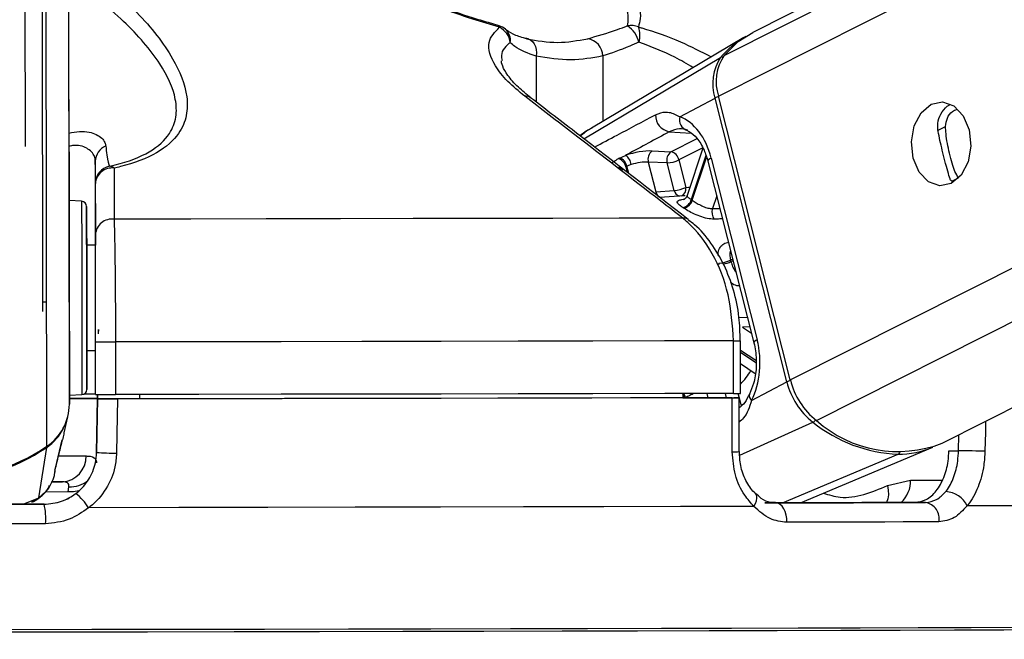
# Model space of a CAD drawing. Header units: millimetres. Extents: x 10 to 13239, y 20 to 10604.
# Tile 53 of 132: x 5482 to 5538, y 2934 to 2969. Entities that reach past the tile are written whole.
import ezdxf

# ---------------------------------------------------------------- set-up
doc = ezdxf.new("R2010")
doc.units = ezdxf.units.MM
doc.layers.add('COMPONENT_GEOMETRY', color=7, linetype='Continuous')
doc.styles.add('SLDTEXTSTYLE0', font='TXT', dxfattribs={"width": 0.75})
doc.dimstyles.new('SLDDIMSTYLE0', dxfattribs={"dimtxt": 75, "dimasz": 3.302, "dimexe": 0, "dimexo": 0.0625, "dimgap": 18.75, "dimtad": 0, "dimtih": 1, "dimtoh": 1, "dimdec": 0, "dimrnd": 1e-09, "dimzin": 12, "dimdsep": 46, "dimtxsty": 'SLDTEXTSTYLE0', "dimsah": 1, "dimcen": 0.09, "dimadec": 0, "dimazin": 3, "dimtfac": 1, "dimtdec": 0, "dimtofl": 0, "dimtmove": 0, "dimatfit": 3, "dimfxl": 1, "dimfrac": 2, "dimtolj": 1, "dimtzin": 12, "dimarcsym": 0})

# ---------------------------------------------------------------- blocks, each defined once
blk = doc.blocks.new('_D_5')
at = {"layer": 'COMPONENT_GEOMETRY', "color": 7}
for p, q in [((6913.409, 3087.794), (6453.731, 3087.794)), ((6456.906, 3087.794), (6456.906, 2097.186)), ((6306.854, 2081.952), (6284.002, 2081.952)), ((6284.002, 2081.952), (6284.002, 1962.889)), ((6606.958, 2081.952), (6629.809, 2081.952)), ((6629.809, 2081.952), (6629.809, 1962.889)), ((6284.002, 1962.889), (6306.854, 1962.889)), ((6629.809, 1962.889), (6606.958, 1962.889)), ((6456.906, 860.067), (6456.906, 1850.675)), ((4047.614, 860.067), (6460.081, 860.067))]:
    blk.add_line(p, q, dxfattribs=at)
for points in [[(6456.906, 3087.794), (6456.398, 3084.492), (6457.414, 3084.492)], [(6456.906, 860.067), (6457.414, 863.369), (6456.398, 863.369)]]:
    blk.add_solid(points, dxfattribs=at)
at = {"layer": 'COMPONENT_GEOMETRY', "color": 7, "char_height": 75, "attachment_point": 1, "style": 'SLDTEXTSTYLE0'}
for s, insert in [('7\'3.71"', (6306.854, 2059.569)), ('2228mm', (6252.322, 1947.356))]:
    blk.add_mtext(s, dxfattribs=dict(at, insert=insert))

msp = doc.modelspace()

# ---------------------------------------------------------------- linework, layer by layer
at = {"color": 8, "linetype": 'Continuous', "lineweight": 25}
for p, q in [((5522.07, 2964.976), (5786.102, 3098.05)), ((5522.392, 2967.298), (5781.893, 3098.089)), ((5526.166, 2948.796), (5821.654, 3097.725)), ((5527.662, 2946.479), (5827.639, 3097.67)), ((5485.053, 2947.406), (5484.856, 3093.381)), ((5483.771, 2945.008), (5483.579, 3087.072)), ((5511.676, 2967.258), (5511.68, 2964.637)), ((5514.385, 2962.552), (5522.192, 2967.179)), ((5515.473, 2967.268), (5515.478, 2963.54)), ((5519.265, 2962.945), (5520.511, 2962.862)), ((5534.552, 2963.011), (5535.019, 2963.246)), ((5519.355, 2961.807), (5520.847, 2962.559)), ((5521.173, 2962.026), (5519.809, 2961.338)), ((5521.356, 2961.59), (5520.517, 2959.081)), ((5520.576, 2959.042), (5521.393, 2961.484)), ((5516.458, 2960.872), (5516.358, 2960.881)), ((5516.787, 2960.948), (5516.867, 2960.632)), ((5516.953, 2960.565), (5516.848, 2960.979)), ((5535.376, 2960.128), (5535.76, 2960.321)), ((5521.967, 2959.295), (5521.723, 2958.567)), ((5521.723, 2958.567), (5522.149, 2958.576)), ((5522.879, 2955.69), (5522.761, 2955.63)), ((5522.782, 2955.544), (5522.901, 2955.604)), ((5523.239, 2952.363), (5523.717, 2952.381)), ((5523.857, 2951.827), (5523.434, 2951.809)), ((5523.434, 2951.809), (5523.949, 2951.463)), ((5524.203, 2949.893), (5523.324, 2950.482)), ((5523.324, 2950.381), (5524.207, 2949.789)), ((5520.191, 2947.778), (5520.188, 2947.786)), ((5521.407, 2948.023), (5521.469, 2947.778)), ((5522.532, 2947.778), (5522.469, 2948.025)), ((5523.179, 2948.027), (5523.241, 2947.78)), ((5523.243, 2947.774), (5523.362, 2947.305)), ((5523.282, 2944.506), (5527.456, 2946.386)), ((5535.76, 2944.76), (5535.78, 2945.67)), ((5525.725, 2941.786), (5532.308, 2944.564)), ((5533.02, 2943.086), (5534.833, 2943.086)), ((5484.994, 2942.404), (5483.673, 2942.402)), ((5482.429, 2941.704), (5483.306, 2942.068)), ((5482.907, 2941.847), (5483.306, 2942.068))]:
    msp.add_line(p, q, dxfattribs=at)
at = {"color": 7, "linetype": 'Continuous', "lineweight": 25}
for p, q in [((5780.928, 3098.098), (5524.02, 2968.614)), ((5534.823, 2945.187), (5837.189, 3097.582)), ((5485.031, 2964.123), (5484.857, 3093.381)), ((5483.546, 2952.691), (5483.366, 3086.486)), ((5483.531, 2964.128), (5483.366, 3086.486)), ((5482.368, 3085.004), (5482.533, 2962.113)), ((5509.556, 2968.991), (5508.96, 2969.17)), ((5523.52, 2968.329), (5514.829, 2963.154)), ((5519.865, 2963.799), (5521.871, 2964.87)), ((5525.968, 2948.69), (5521.871, 2964.87)), ((5526.166, 2948.796), (5522.07, 2964.976)), ((5485.031, 2964.123), (5485.053, 2947.406)), ((5518.281, 2961.85), (5519.355, 2961.807)), ((5521.183, 2962.01), (5520.278, 2959.303)), ((5486.535, 2961.263), (5486.541, 2956.472)), ((5516.427, 2961.445), (5516.774, 2961.6)), ((5518.068, 2961.212), (5518.495, 2959.522)), ((5519.141, 2961.17), (5518.068, 2961.212)), ((5519.538, 2959.604), (5519.141, 2961.17)), ((5519.809, 2961.338), (5520.205, 2959.773)), ((5521.467, 2961.269), (5524.09, 2950.907)), ((5521.65, 2961.45), (5524.273, 2951.088)), ((5517.094, 2961.074), (5516.848, 2960.979)), ((5486.54, 2957.088), (5486.536, 2959.997)), ((5518.495, 2959.522), (5519.538, 2959.604)), ((5485.753, 2958.985), (5485.038, 2959.022)), ((5520.079, 2959.294), (5518.731, 2959.19)), ((5520.175, 2959.299), (5520.079, 2959.294)), ((5486.541, 2956.472), (5486.041, 2956.471)), ((5486.553, 2947.959), (5486.549, 2950.959)), ((5487.684, 2950.959), (5487.688, 2947.959)), ((5522.932, 2948.026), (5522.928, 2951.026)), ((5523.327, 2948.028), (5523.323, 2951.028)), ((5486.049, 2950.471), (5486.549, 2950.472)), ((5523.325, 2949.725), (5524.162, 2949.164)), ((5523.961, 2947.62), (5525.968, 2948.69)), ((5485.053, 2947.917), (5485.768, 2947.956)), ((5486.658, 2947.731), (5486.608, 2944.654)), ((5486.608, 2944.657), (5486.658, 2947.709)), ((5486.661, 2947.958), (5486.658, 2947.725)), ((5486.658, 2947.718), (5486.661, 2947.958)), ((5486.658, 2947.731), (5486.658, 2947.725)), ((5488.848, 2947.721), (5486.658, 2947.718)), ((5486.658, 2947.709), (5486.658, 2947.718)), ((5488.848, 2947.721), (5488.848, 2947.713)), ((5488.848, 2947.713), (5488.848, 2947.721)), ((5489.053, 2947.965), (5489.053, 2947.714)), ((5520.037, 2948.024), (5520.034, 2947.773)), ((5520.034, 2947.778), (5522.95, 2947.778)), ((5520.635, 2947.774), (5520.034, 2947.774)), ((5523.252, 2944.709), (5523.243, 2947.778)), ((5484.751, 2945.777), (5484.963, 2946.688)), ((5483.306, 2942.068), (5483.761, 2944.949)), ((5484.256, 2943.759), (5484.645, 2945.374)), ((5484.629, 2945.307), (5484.648, 2945.373)), ((5526.739, 2941.789), (5534.297, 2944.954)), ((5486.608, 2944.658), (5486.608, 2944.657)), ((5535.211, 2944.76), (5535.76, 2944.76)), ((5484.224, 2943.649), (5484.26, 2943.758)), ((5484.198, 2943.401), (5484.239, 2943.579)), ((5484.014, 2942.98), (5484.655, 2942.981)), ((5484.994, 2942.404), (5485.029, 2942.701)), ((5531.707, 2942.769), (5533.02, 2943.086)), ((5483.613, 2941.705), (5483.613, 2941.706)), ((5524.719, 2941.784), (5525.319, 2941.784)), ((5533.878, 2941.807), (5533.278, 2941.807))]:
    msp.add_line(p, q, dxfattribs=at)
at = {"color": 8, "linetype": 'Continuous', "lineweight": 25, "flags": 128}
for points in [[(5509.555, 2968.988), (5509.555, 2968.988), (5509.564, 2968.983), (5509.57, 2968.972), (5509.575, 2968.955), (5509.577, 2968.932), (5509.578, 2968.903)], [(5521.65, 2961.45), (5521.568, 2961.402), (5521.509, 2961.355), (5521.474, 2961.312), (5521.466, 2961.275), (5521.467, 2961.269)], [(5520.205, 2959.773), (5520.368, 2959.791), (5520.443, 2959.796)], [(5485.753, 2958.985), (5485.753, 2958.983), (5485.754, 2958.752), (5485.755, 2958.161), (5485.756, 2957.25), (5485.757, 2956.082), (5485.759, 2954.736)], [(5485.759, 2954.736), (5485.761, 2953.304), (5485.763, 2951.883), (5485.765, 2950.57), (5485.766, 2949.455), (5485.767, 2948.613), (5485.768, 2948.103), (5485.768, 2947.956)], [(5524.273, 2951.088), (5524.191, 2951.039), (5524.132, 2950.993), (5524.098, 2950.95), (5524.089, 2950.912), (5524.09, 2950.906)], [(5537.301, 2946.436), (5537.287, 2945.815), (5537.263, 2944.727)], [(5484.453, 2944.458), (5485.01, 2944.458), (5485.56, 2944.458), (5486.003, 2944.457)], [(5531.707, 2942.769), (5531.751, 2942.502), (5531.757, 2942.247), (5531.722, 2942.01), (5531.649, 2941.802), (5531.649, 2941.802)], [(5485.585, 2942.47), (5485.297, 2942.412), (5484.994, 2942.404)], [(5524.094, 2941.579), (5524.18, 2941.743), (5524.235, 2941.901), (5524.258, 2942.046), (5524.248, 2942.172), (5524.204, 2942.274), (5524.168, 2942.315)]]:
    msp.add_lwpolyline(points, dxfattribs=at)
at = {"color": 7, "linetype": 'Continuous', "lineweight": 25, "flags": 128}
for points in [[(5522.392, 2967.298), (5523.198, 2968.09), (5524.02, 2968.614)], [(5511.122, 2968.245), (5511.252, 2968.227), (5511.371, 2968.172), (5511.477, 2968.082), (5511.564, 2967.959), (5511.63, 2967.809), (5511.671, 2967.638), (5511.687, 2967.452), (5511.676, 2967.258)], [(5534.196, 2964.515), (5534.851, 2964.651), (5535.494, 2964.422), (5536.026, 2963.863), (5536.366, 2963.059), (5536.464, 2962.133), (5536.303, 2961.225), (5535.909, 2960.474), (5535.341, 2959.993), (5534.686, 2959.857), (5534.044, 2960.086), (5533.512, 2960.645), (5533.171, 2961.449), (5533.074, 2962.375), (5533.234, 2963.284), (5533.629, 2964.035), (5534.196, 2964.515)], [(5485.034, 2961.773), (5485.034, 2961.806), (5485.034, 2961.478), (5485.035, 2960.84), (5485.036, 2959.988), (5485.038, 2959.052), (5485.039, 2958.174), (5485.04, 2957.489), (5485.04, 2957.101), (5485.04, 2957.068), (5485.04, 2957.395), (5485.039, 2958.034), (5485.038, 2958.886), (5485.037, 2959.822), (5485.035, 2960.699), (5485.034, 2961.384), (5485.034, 2961.773)], [(5486.044, 2954.668), (5486.042, 2955.941), (5486.04, 2957.046), (5486.039, 2957.907), (5486.038, 2958.465), (5486.038, 2958.684), (5486.038, 2958.547), (5486.039, 2958.064), (5486.04, 2957.268), (5486.041, 2956.471)], [(5520.027, 2958.025), (5516.399, 2958.017), (5512.618, 2958.009), (5508.701, 2958.001), (5504.662, 2957.993), (5500.516, 2957.985), (5496.281, 2957.978), (5491.973, 2957.971), (5487.608, 2957.964)], [(5486.041, 2956.471), (5486.041, 2956.609), (5486.041, 2956.77), (5486.041, 2956.574), (5486.042, 2956.041), (5486.043, 2955.23), (5486.044, 2954.228)], [(5486.049, 2950.471), (5486.05, 2949.896), (5486.051, 2949.035), (5486.052, 2948.476), (5486.052, 2948.258), (5486.052, 2948.395), (5486.051, 2948.878), (5486.05, 2949.673), (5486.049, 2950.728), (5486.047, 2951.969), (5486.045, 2953.313), (5486.044, 2954.668)], [(5486.044, 2954.228), (5486.046, 2953.144), (5486.047, 2952.096), (5486.048, 2951.196), (5486.049, 2950.543), (5486.049, 2950.207), (5486.05, 2950.225), (5486.049, 2950.471)], [(5486.717, 2951.426), (5486.718, 2951.472), (5486.719, 2951.517), (5486.719, 2951.559), (5486.72, 2951.595), (5486.721, 2951.626), (5486.721, 2951.649), (5486.721, 2951.665), (5486.721, 2951.671), (5486.721, 2951.669), (5486.721, 2951.659), (5486.721, 2951.64), (5486.72, 2951.613), (5486.72, 2951.579)], [(5522.928, 2951.026), (5518.998, 2951.017), (5514.897, 2951.008), (5510.642, 2950.999), (5506.25, 2950.991), (5501.739, 2950.982), (5497.128, 2950.974), (5492.437, 2950.967), (5487.684, 2950.959)], [(5485.037, 2947.738), (5486.262, 2947.739), (5486.655, 2947.739)], [(5522.932, 2948.026), (5519.003, 2948.017), (5514.901, 2948.008), (5510.646, 2947.999), (5506.254, 2947.991), (5501.743, 2947.982), (5497.132, 2947.974), (5492.441, 2947.967), (5487.688, 2947.959)], [(5487.795, 2947.709), (5487.762, 2945.71), (5487.744, 2944.622)], [(5522.847, 2947.776), (5518.936, 2947.767), (5514.855, 2947.758), (5510.622, 2947.749), (5506.254, 2947.741), (5501.769, 2947.733), (5497.185, 2947.724), (5492.52, 2947.717), (5487.795, 2947.709)], [(5520.635, 2947.774), (5517.053, 2947.766), (5513.333, 2947.758), (5509.486, 2947.75), (5505.527, 2947.742), (5501.469, 2947.735), (5497.327, 2947.727), (5493.115, 2947.72), (5488.848, 2947.713)], [(5522.857, 2944.689), (5522.85, 2946.688), (5522.847, 2947.776)], [(5537.263, 2944.727), (5537.117, 2944.731), (5536.942, 2944.735), (5536.745, 2944.739), (5536.535, 2944.743), (5536.322, 2944.748), (5536.116, 2944.753), (5535.926, 2944.757), (5535.76, 2944.76)], [(5484.655, 2942.981), (5484.322, 2942.981), (5484.081, 2942.981)], [(5483.613, 2941.706), (5482.102, 2941.704), (5480.589, 2941.701), (5479.076, 2941.699), (5477.561, 2941.697), (5476.046, 2941.695), (5474.532, 2941.693), (5473.02, 2941.691), (5471.509, 2941.689)], [(5471.509, 2941.688), (5473.02, 2941.69), (5474.532, 2941.692), (5476.046, 2941.694), (5477.561, 2941.696), (5479.075, 2941.698), (5480.59, 2941.7), (5482.102, 2941.702), (5483.613, 2941.705)], [(5524.094, 2941.579), (5519.911, 2941.569), (5515.523, 2941.56), (5510.953, 2941.55), (5506.221, 2941.541), (5501.351, 2941.532), (5496.367, 2941.523), (5491.292, 2941.515), (5486.151, 2941.507)], [(5533.278, 2941.807), (5532.288, 2941.804), (5531.273, 2941.801), (5530.236, 2941.798), (5529.176, 2941.795), (5528.094, 2941.792), (5526.99, 2941.79), (5525.865, 2941.787), (5524.719, 2941.784)], [(5525.319, 2941.784), (5526.464, 2941.787), (5527.589, 2941.79), (5528.692, 2941.792), (5529.774, 2941.795), (5530.834, 2941.798), (5531.871, 2941.801), (5532.886, 2941.804), (5533.878, 2941.807)], [(5525.963, 2940.675), (5525.964, 2940.885), (5525.936, 2941.09), (5525.881, 2941.282), (5525.801, 2941.451), (5525.7, 2941.592), (5525.583, 2941.697), (5525.454, 2941.762), (5525.319, 2941.784)], [(5551.959, 2941.684), (5551.183, 2941.676), (5550.053, 2941.668), (5548.574, 2941.659), (5546.752, 2941.65), (5544.597, 2941.641), (5542.119, 2941.631), (5539.329, 2941.621), (5536.242, 2941.612)], [(5483.696, 2940.595), (5482.165, 2940.593), (5480.632, 2940.591), (5479.097, 2940.589), (5477.562, 2940.587), (5476.027, 2940.584), (5474.493, 2940.582), (5472.96, 2940.58), (5471.429, 2940.579)], [(5534.637, 2940.699), (5533.633, 2940.696), (5532.604, 2940.693), (5531.553, 2940.69), (5530.478, 2940.687), (5529.382, 2940.684), (5528.264, 2940.681), (5527.124, 2940.678), (5525.963, 2940.675)], [(5549.123, 2934.591), (5548.987, 2934.585), (5548.498, 2934.578), (5547.655, 2934.57), (5546.463, 2934.562), (5544.928, 2934.554), (5543.057, 2934.545), (5540.86, 2934.536), (5538.348, 2934.526), (5535.533, 2934.517), (5532.429, 2934.507), (5529.052, 2934.498), (5525.418, 2934.488), (5521.546, 2934.479), (5517.455, 2934.469), (5513.165, 2934.46), (5508.698, 2934.451), (5504.076, 2934.442), (5499.321, 2934.433), (5494.459, 2934.425), (5489.512, 2934.417), (5484.506, 2934.409), (5479.465, 2934.402)], [(5549.474, 2934.735), (5549.376, 2934.73), (5548.938, 2934.723), (5548.153, 2934.715), (5547.024, 2934.707), (5545.557, 2934.699), (5543.758, 2934.69), (5541.637, 2934.681), (5539.204, 2934.672), (5536.471, 2934.663), (5533.45, 2934.653), (5530.158, 2934.644), (5526.609, 2934.634), (5522.821, 2934.625), (5518.813, 2934.615), (5514.604, 2934.606), (5510.214, 2934.597), (5505.666, 2934.588), (5500.98, 2934.579), (5496.181, 2934.57), (5491.291, 2934.562), (5486.334, 2934.555), (5481.334, 2934.547)]]:
    msp.add_lwpolyline(points, dxfattribs=at)
at = {"color": 7, "linetype": 'Continuous', "lineweight": 25}
for centre, radius, start, end in [((5509.276, 2968.028), 1, 49.5158, 73.7296), ((5509.094, 2967.91), 1.105, 6.1883, 64.0105), ((5517.092, 2967.975), 1.034, 66.6675, 101.9162), ((5516.091, 2967.75), 1.466, 11.7405, 57.4892), ((5516.289, 2968.452), 1.301, 341.9099, 21.2641), ((5514.457, 2967.25), 1.016, 1.0119, 81.2532), ((5526.119, 2963.985), 5.062, 119.5472, 140.886), ((5524.39, 2965.697), 2.652, 146.0274, 198.1791), ((5524.602, 2965.808), 2.666, 146.023, 198.1884), ((5519.445, 2963.893), 0.966, 178.5461, 259.2366), ((5520.434, 2963.619), 0.597, 162.4482, 256.4941), ((5487.488, 2961.252), 0.953, 111.9788, 179.3543), ((5518.647, 2961.373), 0.601, 127.5246, 195.5232), ((5519.721, 2961.33), 0.601, 127.5303, 195.5174), ((5519.227, 2961.229), 0.592, 10.5687, 77.5428), ((5516.187, 2960.831), 0.611, 11.1226, 72.9127), ((5516.249, 2960.861), 0.611, 11.1187, 73.0883), ((5516.316, 2960.963), 0.785, 8.1132, 54.3121), ((5519.044, 2962.964), 1.797, 273.1209, 295.1984), ((5487.536, 2959.998), 0.999, 101.424, 180.0719), ((5487.488, 2959.926), 0.955, 82.7024, 175.7262), ((5487.357, 2960.622), 0.356, 44.7437, 93.0359), ((5519.44, 2961.399), 1.798, 273.1213, 295.1979), ((5485.738, 2958.686), 0.3, 0.077, 87.077), ((5519.904, 2959.251), 0.637, 281.7964, 344.5396), ((5519.958, 2959.222), 0.644, 281.65, 343.7157), ((5517.681, 2954.781), 5.151, 55.806, 56.5938), ((5518.44, 2956.188), 2.914, 55.5696, 56.8488), ((5522.373, 2958.363), 0.681, 162.583, 215.8773), ((5487.491, 2957.017), 0.954, 82.9889, 175.7276), ((5521.996, 2957.216), 1.76, 273.1861, 295.7375), ((5514.864, 2953.595), 8.155, 13.8311, 14.4578), ((5514.921, 2953.61), 7.407, 13.8151, 14.4493), ((5487.083, 3159.085), 208.127, 269.85278, 270.16527), ((5485.752, 2948.255), 0.3, 273.077, 0.077), ((5530.068, 2949.706), 4.225, 193.9157, 231.8018), ((5530.29, 2949.818), 4.248, 193.9139, 231.7977), ((5485.448, 2757.072), 190.662, 89.63635, 90.12347), ((5485.941, 2881.879), 66.105, 89.46986, 90.05293), ((5487.083, 3183.01), 235.051, 269.87068, 270.14738), ((5522.951, 2993.618), 45.592, 269.9768, 270.473), ((5482.154, 2947.415), 2.899, 303.8922, 359.826), ((5482.119, 2947.374), 2.928, 304.1104, 332.7421), ((5532.634, 2952.8), 8.243, 231.0863, 267.7328), ((5532.294, 2951.658), 6.947, 228.1929, 291.3474), ((5477.544, 2954.213), 11.113, 236.0774, 304.0765), ((5477.556, 2954.11), 11.064, 270.0152, 304.1126), ((5532.33, 2949.711), 5.147, 269.7529, 292.4655), ((5484.575, 2944.408), 1.429, 273.2062, 1.9745), ((5487.722, 2962.506), 17.884, 266.43, 270.0712), ((5483.163, 2939.583), 3.554, 32.7728, 50.3707), ((5534.971, 2941.025), 1.4, 24.789, 87.6324), ((5480.123, 2940.886), 3.585, 355.3485, 13.2044), ((5533.721, 2940.885), 0.935, 348.5188, 80.3412)]:
    msp.add_arc(centre, radius, start, end, dxfattribs=at)
at = {"color": 8, "linetype": 'Continuous', "lineweight": 25}
for centre, radius, start, end in [((5509.373, 2968.168), 0.831, 350.3615, 48.3318), ((5522.296, 2966.99), 0.216, 83.3845, 118.8684), ((5511.087, 2964.524), 0.453, 53.7817, 98.3881), ((5522.445, 2963.611), 1.384, 105.3868, 114.4869), ((5518.922, 2959.607), 0.435, 191.3651, 251.7679), ((5519.96, 2959.688), 0.43, 191.2236, 253.6608), ((5519.772, 2959.686), 0.442, 294.5577, 11.329), ((5520.084, 2957.583), 0.446, 52.2324, 97.3684), ((5522.014, 2957.223), 1.847, 280.1096, 294.5961), ((5522.966, 2990.356), 39.33, 269.9459, 270.5211), ((5519.294, 2952.28), 5.492, 317.2351, 327.4369), ((5526.42, 2947.765), 1.03, 103.8125, 116.049), ((5519.404, 2947.573), 0.746, 15.5261, 31.6935), ((5519.473, 2947.599), 0.739, 14.6659, 34.6829), ((5524.172, 2947.896), 0.348, 164.4186, 232.7265), ((5527.238, 2946.813), 0.478, 297.0264, 321.7513), ((5483.622, 2944.937), 0.14, 4.9671, 24.1262), ((5522.946, 2946.761), 2.074, 267.537, 278.4998), ((5532.214, 2944.766), 0.224, 294.8134, 330.003), ((5485.108, 2944.261), 1.563, 267.0687, 309.5831), ((5531.38, 2943.021), 1.642, 312.2019, 2.2869)]:
    msp.add_arc(centre, radius, start, end, dxfattribs=at)
at = {"color": 7, "linetype": 'Continuous', "lineweight": 25}
for centre, major_axis, ratio, start_param, end_param in [((5519.329, 2960.212), (-0.093, 3.691), 0.671986, 5.037476, 6.028142), ((5517.403, 2961.377), (1.37, 0.292), 0.272669, 0.818551, 1.988244), ((5517.503, 2960.907), (0.885, 0.169), 0.292671, 0.825658, 1.995351), ((5521.952, 2949.85), (-0.093, 3.691), 0.671986, 4.046811, 5.037476)]:
    msp.add_ellipse(centre, major_axis=major_axis, ratio=ratio, start_param=start_param, end_param=end_param, dxfattribs=at)
at = {"color": 8, "linetype": 'Continuous', "lineweight": 25}
msp.add_ellipse((5517.442, 2960.876), major_axis=(0.885, 0.169), ratio=0.292671, start_param=2.811557, end_param=3.15899, dxfattribs=at)
at = {"color": 7, "linetype": 'Continuous', "lineweight": 25}
for points, knots in [([(5486.097, 2972.248), (5487.082, 2971.423), (5489.048, 2969.774), (5490.991, 2967.285), (5491.807, 2965.29), (5491.784, 2963.862), (5491.33, 2962.749), (5490.163, 2961.694), (5488.656, 2961.116), (5487.728, 2960.9), (5487.61, 2960.872)], [0, 0, 0, 0, 0.210783, 0.421002, 0.592282, 0.679196, 0.765871, 0.874579, 0.98394, 1, 1, 1, 1]), ([(5509.578, 2968.903), (5509.071, 2969.056), (5507.288, 2969.596), (5504.224, 2970.722), (5501.813, 2971.753), (5500.59, 2972.275)], [0, 0, 0, 0, 0.163705, 0.575616, 1, 1, 1, 1]), ([(5516.878, 2968.987), (5516.904, 2969.132), (5516.993, 2969.648), (5516.558, 2970.714), (5515.793, 2971.678), (5515.406, 2972.168)], [0, 0, 0, 0, 0.161874, 0.574911, 1, 1, 1, 1]), ([(5516.307, 2972.318), (5516.658, 2971.806), (5517.366, 2970.771), (5517.707, 2969.634), (5517.546, 2969.079), (5517.502, 2968.924)], [0, 0, 0, 0, 0.413471, 0.836282, 1, 1, 1, 1]), ([(5487.338, 2960.977), (5487.45, 2961.004), (5488.327, 2961.208), (5489.75, 2961.756), (5490.809, 2962.746), (5491.188, 2963.783), (5491.135, 2965.12), (5490.25, 2966.979), (5488.258, 2969.29), (5486.304, 2970.82), (5485.315, 2971.594)], [0, 0, 0, 0, 0.015693, 0.122166, 0.228406, 0.312821, 0.400467, 0.57254, 0.783608, 1, 1, 1, 1]), ([(5508.96, 2969.17), (5508.656, 2969.259), (5507.695, 2969.543), (5506.445, 2969.976), (5505.53, 2970.332), (5505.25, 2970.441)], [0, 0, 0, 0, 0.242783, 0.767885, 1, 1, 1, 1]), ([(5511.021, 2964.972), (5510.68, 2965.256), (5509.984, 2965.834), (5509.158, 2966.901), (5508.765, 2968.066), (5509.322, 2968.639), (5509.578, 2968.903)], [0, 0, 0, 0, 0.189737, 0.387186, 0.717525, 1, 1, 1, 1]), ([(5511.231, 2968.238), (5511.172, 2968.25), (5510.821, 2968.32), (5510.345, 2968.508), (5509.982, 2968.714), (5509.928, 2968.788), (5509.927, 2968.788)], [0, 0, 0, 0, 0.0889813, 0.5349782, 0.9974956, 1, 1, 1, 1]), ([(5514.612, 2968.254), (5515.149, 2968.408), (5515.848, 2968.608), (5516.685, 2968.915), (5516.878, 2968.987)], [0, 0, 0, 0, 0.768385, 1, 1, 1, 1]), ([(5511.676, 2967.258), (5511.219, 2967.419), (5510.623, 2967.629), (5510.273, 2967.954), (5510.192, 2968.029)], [0, 0, 0, 0, 0.768085, 1, 1, 1, 1]), ([(5511.122, 2968.245), (5511.719, 2968.145), (5512.932, 2967.943), (5514.046, 2968.15), (5514.612, 2968.254)], [0, 0, 0, 0, 0.492394, 1, 1, 1, 1]), ([(5517.526, 2968.049), (5517.352, 2967.973), (5516.602, 2967.645), (5515.963, 2967.432), (5515.473, 2967.268)], [0, 0, 0, 0, 0.23189, 1, 1, 1, 1]), ([(5511.37, 2964.889), (5511.122, 2965.088), (5510.574, 2965.525), (5510.028, 2966.167), (5509.725, 2966.701), (5509.683, 2966.967), (5509.691, 2966.998), (5509.691, 2966.999)], [0, 0, 0, 0, 0.220988, 0.486804, 0.74139, 0.990106, 1, 1, 1, 1]), ([(5515.473, 2967.268), (5514.874, 2967.159), (5513.659, 2966.936), (5512.344, 2967.15), (5511.676, 2967.258)], [0, 0, 0, 0, 0.492737, 1, 1, 1, 1]), ([(5520.027, 2958.025), (5519.613, 2958.346), (5517.541, 2959.947), (5514.54, 2962.264), (5511.951, 2964.256), (5511.021, 2964.972)], [0, 0, 0, 0, 0.1380995, 0.6904932, 1, 1, 1, 1]), ([(5520.349, 2957.938), (5518.251, 2959.564), (5515.255, 2961.885), (5512.254, 2964.195), (5511.354, 2964.888)], [0, 0, 0, 0, 0.700067, 1, 1, 1, 1]), ([(5518.48, 2963.918), (5518.677, 2963.992), (5518.939, 2964.091), (5519.39, 2964.047), (5519.658, 2963.907), (5519.865, 2963.799)], [0, 0, 0, 0, 0.417874, 0.554008, 1, 1, 1, 1]), ([(5534.593, 2962.967), (5534.577, 2963.17), (5534.547, 2963.575), (5534.811, 2964.099), (5535.067, 2964.404), (5535.233, 2964.466), (5535.234, 2964.466)], [0, 0, 0, 0, 0.329932, 0.659373, 0.99869, 1, 1, 1, 1]), ([(5535.019, 2963.246), (5535.041, 2963.41), (5535.084, 2963.737), (5535.345, 2964.093), (5535.58, 2964.195), (5535.673, 2964.236)], [0, 0, 0, 0, 0.377592, 0.754682, 1, 1, 1, 1]), ([(5514.854, 2963.155), (5514.756, 2963.106), (5514.513, 2962.983), (5514.299, 2962.817), (5514.171, 2962.718)], [0, 0, 0, 0, 0.4044852, 1, 1, 1, 1]), ([(5519.265, 2962.945), (5518.467, 2962.514), (5517.637, 2962.066), (5516.807, 2961.618), (5516.774, 2961.6)], [0, 0, 0, 0, 0.961066, 1, 1, 1, 1]), ([(5520.294, 2963.039), (5520.145, 2963.08), (5519.796, 2963.176), (5519.458, 2963.029), (5519.265, 2962.945)], [0, 0, 0, 0, 0.4297782, 1, 1, 1, 1]), ([(5520.187, 2963.062), (5520.258, 2963.031), (5520.469, 2962.941), (5520.857, 2962.601), (5521.244, 2961.997), (5521.4, 2961.488), (5521.467, 2961.269)], [0, 0, 0, 0, 0.151519, 0.446434, 0.762308, 1, 1, 1, 1]), ([(5535.278, 2960.259), (5535.236, 2960.391), (5535.15, 2960.656), (5534.989, 2961.249), (5534.832, 2961.88), (5534.697, 2962.465), (5534.627, 2962.801), (5534.593, 2962.967)], [0, 0, 0, 0, 0.222071, 0.445772, 0.640136, 0.821655, 1, 1, 1, 1]), ([(5535.76, 2960.321), (5535.691, 2960.428), (5535.565, 2960.625), (5535.391, 2961.132), (5535.238, 2961.7), (5535.116, 2962.29), (5535.036, 2962.812), (5535.025, 2963.11), (5535.019, 2963.246)], [0, 0, 0, 0, 0.204641, 0.376336, 0.548839, 0.703376, 0.864298, 1, 1, 1, 1]), ([(5487.131, 2962.136), (5487.149, 2961.955), (5487.216, 2961.295), (5487.286, 2961.111), (5487.338, 2960.977)], [0, 0, 0, 0, 0.275184, 1, 1, 1, 1]), ([(5486.536, 2959.997), (5486.536, 2960.082), (5486.536, 2960.255), (5486.535, 2960.925), (5486.535, 2961.263)], [0, 0, 0, 0, 0.495627, 1, 1, 1, 1]), ([(5516.022, 2961.194), (5516.048, 2961.214), (5516.139, 2961.287), (5516.271, 2961.361), (5516.367, 2961.415)], [0, 0, 0, 0, 0.274395, 1, 1, 1, 1]), ([(5516.367, 2961.415), (5516.372, 2961.417), (5516.392, 2961.427), (5516.412, 2961.438), (5516.427, 2961.445)], [0, 0, 0, 0, 0.237011, 1, 1, 1, 1]), ([(5487.61, 2960.872), (5487.609, 2960.552), (5487.609, 2959.583), (5487.608, 2958.613), (5487.608, 2957.964)], [0, 0, 0, 0, 0.330977, 1, 1, 1, 1]), ([(5516.395, 2960.927), (5516.393, 2960.927), (5516.386, 2960.93), (5516.436, 2960.905), (5516.522, 2960.823), (5516.54, 2960.734), (5516.546, 2960.699)], [0, 0, 0, 0, 0.092253, 0.387428, 0.763166, 1, 1, 1, 1]), ([(5516.848, 2960.979), (5516.833, 2960.971), (5516.812, 2960.961), (5516.792, 2960.951), (5516.787, 2960.948)], [0, 0, 0, 0, 0.763048, 1, 1, 1, 1]), ([(5535.376, 2960.128), (5535.35, 2960.148), (5535.303, 2960.183), (5535.286, 2960.236), (5535.278, 2960.259)], [0, 0, 0, 0, 0.56949, 1, 1, 1, 1]), ([(5520.034, 2958.628), (5519.986, 2958.66), (5519.85, 2958.754), (5519.722, 2958.883), (5519.712, 2958.992), (5519.839, 2959.066), (5520.028, 2959.09), (5520.124, 2959.103)], [0, 0, 0, 0, 0.116737, 0.333047, 0.552002, 0.773947, 1, 1, 1, 1]), ([(5520.273, 2959.306), (5520.251, 2959.254), (5520.21, 2959.155), (5520.116, 2959.087), (5520.075, 2959.07), (5520.08, 2959.072), (5520.082, 2959.072)], [0, 0, 0, 0, 0.347789, 0.663254, 0.911165, 1, 1, 1, 1]), ([(5520.576, 2959.042), (5520.646, 2958.995), (5520.786, 2958.902), (5521.053, 2958.75), (5521.331, 2958.627), (5521.562, 2958.567), (5521.682, 2958.567), (5521.723, 2958.567)], [0, 0, 0, 0, 0.219831, 0.440349, 0.663125, 0.885403, 1, 1, 1, 1]), ([(5521.821, 2957.964), (5521.759, 2957.965), (5521.575, 2957.968), (5521.225, 2958.042), (5520.8, 2958.198), (5520.395, 2958.395), (5520.19, 2958.527), (5520.088, 2958.592)], [0, 0, 0, 0, 0.119553, 0.349297, 0.573009, 0.788437, 1, 1, 1, 1]), ([(5487.608, 2957.964), (5487.621, 2957.451), (5487.647, 2956.424), (5487.672, 2954.057), (5487.682, 2952.137), (5487.683, 2951.101), (5487.684, 2950.959)], [0, 0, 0, 0, 0.317077, 0.634492, 0.949896, 1, 1, 1, 1]), ([(5522.928, 2951.026), (5522.866, 2951.92), (5522.741, 2953.706), (5521.785, 2956.081), (5520.765, 2957.416), (5520.127, 2957.943), (5520.027, 2958.025)], [0, 0, 0, 0, 0.313661, 0.627148, 0.941619, 1, 1, 1, 1]), ([(5523.309, 2951.028), (5523.297, 2951.48), (5523.273, 2952.462), (5522.954, 2953.927), (5522.421, 2955.365), (5521.663, 2956.619), (5520.956, 2957.488), (5520.461, 2957.822), (5520.335, 2957.908)], [0, 0, 0, 0, 0.163106, 0.3541, 0.546062, 0.739645, 0.93321, 1, 1, 1, 1]), ([(5486.549, 2950.959), (5486.548, 2951.083), (5486.547, 2951.99), (5486.545, 2953.67), (5486.542, 2955.741), (5486.541, 2956.639), (5486.54, 2957.088)], [0, 0, 0, 0, 0.050065, 0.3653076, 0.6826932, 1, 1, 1, 1]), ([(5483.695, 2953.233), (5483.692, 2953.233), (5483.662, 2953.23), (5483.609, 2953.227), (5483.565, 2953.228), (5483.545, 2953.228)], [0, 0, 0, 0, 0.060975, 0.578758, 1, 1, 1, 1]), ([(5524.09, 2950.907), (5524.123, 2950.756), (5524.222, 2950.304), (5524.248, 2949.496), (5524.112, 2948.634), (5523.92, 2948.185), (5523.837, 2947.99)], [0, 0, 0, 0, 0.154028, 0.459623, 0.765736, 1, 1, 1, 1]), ([(5486.658, 2947.709), (5486.669, 2947.709), (5486.691, 2947.709), (5486.863, 2947.708), (5487.117, 2947.709), (5487.441, 2947.709), (5487.675, 2947.709), (5487.795, 2947.709)], [0, 0, 0, 0, 0.197581, 0.395119, 0.592711, 0.790281, 1, 1, 1, 1]), ([(5522.847, 2947.776), (5522.93, 2947.776), (5523.096, 2947.777), (5523.231, 2947.777), (5523.257, 2947.778), (5523.173, 2947.778), (5523.026, 2947.778), (5522.95, 2947.778)], [0, 0, 0, 0, 0.197562, 0.395143, 0.592652, 0.790285, 1, 1, 1, 1]), ([(5523.837, 2947.995), (5523.82, 2947.96), (5523.707, 2947.722), (5523.51, 2947.408), (5523.326, 2947.264), (5523.245, 2947.2)], [0, 0, 0, 0, 0.089603, 0.596272, 1, 1, 1, 1]), ([(5484.744, 2945.778), (5484.74, 2945.751), (5484.701, 2945.489), (5484.663, 2945.393), (5484.629, 2945.307)], [0, 0, 0, 0, 0.101582, 1, 1, 1, 1]), ([(5484.629, 2945.307), (5484.564, 2945.036), (5484.431, 2944.485), (5484.294, 2943.93), (5484.224, 2943.649)], [0, 0, 0, 0, 0.493258, 1, 1, 1, 1]), ([(5483.613, 2941.706), (5483.951, 2941.74), (5484.628, 2941.807), (5485.528, 2942.329), (5486.206, 2943.096), (5486.553, 2943.923), (5486.593, 2944.458), (5486.608, 2944.658)], [0, 0, 0, 0, 0.218207, 0.436409, 0.654379, 0.871261, 1, 1, 1, 1]), ([(5485.429, 2942.32), (5485.45, 2942.337), (5485.737, 2942.56), (5486.206, 2943.096), (5486.553, 2943.922), (5486.593, 2944.458), (5486.608, 2944.657)], [0, 0, 0, 0, 0.029534, 0.405541, 0.779045, 1, 1, 1, 1]), ([(5486.003, 2944.457), (5486.083, 2944.454), (5486.394, 2944.441), (5486.583, 2944.305), (5486.596, 2944.112), (5486.599, 2944.071)], [0, 0, 0, 0, 0.21315, 0.833739, 1, 1, 1, 1]), ([(5487.744, 2944.622), (5487.724, 2944.356), (5487.669, 2943.641), (5487.199, 2942.54), (5486.566, 2941.825), (5486.179, 2941.529), (5486.151, 2941.507)], [0, 0, 0, 0, 0.220484, 0.59366, 0.970346, 1, 1, 1, 1]), ([(5524.094, 2941.579), (5523.91, 2941.784), (5523.462, 2942.28), (5522.969, 2943.353), (5522.894, 2944.244), (5522.857, 2944.689)], [0, 0, 0, 0, 0.260349, 0.630692, 1, 1, 1, 1]), ([(5524.173, 2942.319), (5524.147, 2942.342), (5523.942, 2942.526), (5523.609, 2943.036), (5523.302, 2943.853), (5523.275, 2944.445), (5523.263, 2944.712)], [0, 0, 0, 0, 0.0478006, 0.3841119, 0.7211091, 1, 1, 1, 1]), ([(5533.278, 2941.807), (5533.497, 2941.841), (5533.934, 2941.909), (5534.51, 2942.431), (5534.943, 2943.198), (5535.168, 2944.025), (5535.199, 2944.561), (5535.211, 2944.76)], [0, 0, 0, 0, 0.218185, 0.4364, 0.654393, 0.871258, 1, 1, 1, 1]), ([(5535.029, 2942.423), (5535.042, 2942.44), (5535.217, 2942.663), (5535.502, 2943.2), (5535.716, 2944.025), (5535.748, 2944.561), (5535.76, 2944.76)], [0, 0, 0, 0, 0.029555, 0.405551, 0.779041, 1, 1, 1, 1]), ([(5537.263, 2944.727), (5537.248, 2944.462), (5537.206, 2943.747), (5536.906, 2942.645), (5536.505, 2941.93), (5536.26, 2941.633), (5536.242, 2941.612)], [0, 0, 0, 0, 0.220488, 0.593644, 0.970346, 1, 1, 1, 1]), ([(5482.922, 2941.818), (5483.044, 2941.885), (5483.248, 2941.997), (5483.552, 2942.254), (5483.808, 2942.495), (5483.899, 2942.723), (5483.925, 2942.789)], [0, 0, 0, 0, 0.2931849, 0.4924082, 0.8552332, 1, 1, 1, 1]), ([(5485.029, 2942.701), (5485.031, 2942.73), (5485.039, 2942.844), (5484.959, 2942.931), (5484.802, 2942.975), (5484.71, 2942.979), (5484.655, 2942.981)], [0, 0, 0, 0, 0.167558, 0.639638, 0.784656, 1, 1, 1, 1]), ([(5483.613, 2941.705), (5483.954, 2941.735), (5484.61, 2941.793), (5485.163, 2942.149), (5485.429, 2942.32)], [0, 0, 0, 0, 0.51954, 1, 1, 1, 1]), ([(5525.296, 2941.819), (5525.212, 2941.812), (5524.948, 2941.791), (5524.579, 2941.95), (5524.288, 2942.231), (5524.176, 2942.339)], [0, 0, 0, 0, 0.223919, 0.701427, 1, 1, 1, 1]), ([(5533.878, 2941.807), (5534.095, 2941.837), (5534.513, 2941.896), (5534.862, 2942.252), (5535.029, 2942.423)], [0, 0, 0, 0, 0.5195916, 1, 1, 1, 1]), ([(5525.963, 2940.675), (5525.639, 2940.714), (5524.958, 2940.794), (5524.391, 2941.309), (5524.094, 2941.579)], [0, 0, 0, 0, 0.475877, 1, 1, 1, 1]), ([(5536.242, 2941.612), (5536.009, 2941.358), (5535.53, 2940.836), (5534.941, 2940.745), (5534.637, 2940.699)], [0, 0, 0, 0, 0.485311, 1, 1, 1, 1]), ([(5486.151, 2941.507), (5485.793, 2941.254), (5485.057, 2940.732), (5484.158, 2940.641), (5483.696, 2940.595)], [0, 0, 0, 0, 0.485361, 1, 1, 1, 1])]:
    msp.add_open_spline(points, degree=3, knots=knots, dxfattribs=at)
at = {"color": 8, "linetype": 'Continuous', "lineweight": 25}
for points, knots in [([(5517.502, 2968.924), (5517.568, 2968.905), (5518.345, 2968.687), (5519.798, 2968.176), (5521.077, 2967.515), (5521.652, 2967.217)], [0, 0, 0, 0, 0.049149, 0.572156, 1, 1, 1, 1]), ([(5510.192, 2968.029), (5510.168, 2968.01), (5509.887, 2967.785), (5509.612, 2967.469), (5509.724, 2967.067), (5509.739, 2967.013)], [0, 0, 0, 0, 0.074611, 0.877129, 1, 1, 1, 1]), ([(5520.617, 2966.601), (5520.273, 2966.808), (5519.282, 2967.407), (5518.22, 2967.795), (5517.526, 2968.049)], [0, 0, 0, 0, 0.346847, 1, 1, 1, 1]), ([(5515.001, 2962.075), (5515.43, 2962.301), (5516.588, 2962.913), (5517.749, 2963.529), (5518.48, 2963.918)], [0, 0, 0, 0, 0.3697374, 1, 1, 1, 1]), ([(5485.016, 2962.867), (5485.229, 2962.906), (5485.918, 2963.033), (5486.656, 2962.808), (5487.07, 2962.458), (5487.118, 2962.203), (5487.131, 2962.136)], [0, 0, 0, 0, 0.158173, 0.51119, 0.87112, 1, 1, 1, 1]), ([(5514.83, 2963.152), (5514.81, 2963.142), (5514.574, 2963.032), (5514.377, 2962.858), (5514.196, 2962.698)], [0, 0, 0, 0, 0.087245, 1, 1, 1, 1]), ([(5486.535, 2961.263), (5486.529, 2961.335), (5486.507, 2961.606), (5486.183, 2961.984), (5485.615, 2962.223), (5485.119, 2962.138), (5485.017, 2962.121)], [0, 0, 0, 0, 0.141685, 0.53122, 0.904307, 1, 1, 1, 1]), ([(5520.281, 2959.302), (5520.283, 2959.284), (5520.287, 2959.247), (5520.389, 2959.167), (5520.484, 2959.104), (5520.517, 2959.081)], [0, 0, 0, 0, 0.375246, 0.779868, 1, 1, 1, 1]), ([(5522.301, 2957.976), (5522.247, 2957.975), (5522.088, 2957.971), (5521.928, 2957.967), (5521.821, 2957.964)], [0, 0, 0, 0, 0.333331, 1, 1, 1, 1]), ([(5522.052, 2955.896), (5522.05, 2955.95), (5522.044, 2956.134), (5522.149, 2956.368), (5522.353, 2956.58), (5522.562, 2956.622), (5522.668, 2956.643)], [0, 0, 0, 0, 0.1200478, 0.4088736, 0.7017094, 1, 1, 1, 1]), ([(5522.753, 2956.188), (5522.738, 2956.142), (5522.7, 2956.03), (5522.715, 2955.828), (5522.749, 2955.682), (5522.761, 2955.63)], [0, 0, 0, 0, 0.31333, 0.7579838, 1, 1, 1, 1]), ([(5522.782, 2955.544), (5522.811, 2955.449), (5522.869, 2955.259), (5522.973, 2955.046), (5523.051, 2954.963), (5523.068, 2954.945)], [0, 0, 0, 0, 0.438268, 0.877858, 1, 1, 1, 1]), ([(5523.301, 2954.141), (5523.241, 2954.149), (5523.065, 2954.17), (5522.871, 2954.24), (5522.762, 2954.348), (5522.753, 2954.357)], [0, 0, 0, 0, 0.322741, 0.943173, 1, 1, 1, 1]), ([(5520.688, 2948.021), (5520.646, 2948.005), (5520.51, 2947.95), (5520.337, 2947.862), (5520.227, 2947.806), (5520.188, 2947.786)], [0, 0, 0, 0, 0.21998, 0.725144, 1, 1, 1, 1]), ([(5523.961, 2947.62), (5523.835, 2947.245), (5523.662, 2946.73), (5523.336, 2946.46), (5523.247, 2946.386)], [0, 0, 0, 0, 0.726503, 1, 1, 1, 1]), ([(5484.193, 2943.402), (5484.189, 2943.378), (5484.158, 2943.192), (5484.005, 2942.845), (5483.72, 2942.402), (5483.441, 2942.177), (5483.306, 2942.068)], [0, 0, 0, 0, 0.045012, 0.345465, 0.683662, 1, 1, 1, 1]), ([(5484.224, 2943.649), (5484.216, 2943.552), (5484.206, 2943.434), (5484.229, 2943.558), (5484.233, 2943.58)], [0, 0, 0, 0, 0.819324, 1, 1, 1, 1]), ([(5528.05, 2942.338), (5528.369, 2942.243), (5529.583, 2941.877), (5530.805, 2942.39), (5531.707, 2942.769)], [0, 0, 0, 0, 0.262099, 1, 1, 1, 1])]:
    msp.add_open_spline(points, degree=3, knots=knots, dxfattribs=at)

# ---------------------------------------------------------------- dimensions: what is measured, and where the dimension line sits
at = {"layer": 'COMPONENT_GEOMETRY', "color": 7}
dim = msp.add_linear_dim(base=(6456.906, 860.067), p1=(6914.679, 3087.794), p2=(4046.344, 860.067), angle=90, dimstyle='SLDDIMSTYLE0', dxfattribs=at)
dim.commit()
dim.dimension.update_dxf_attribs({"geometry": '_D_5', "text_midpoint": (6456.906, 1973.931), "dimtype": 160})

doc.saveas('drawing.dxf')
